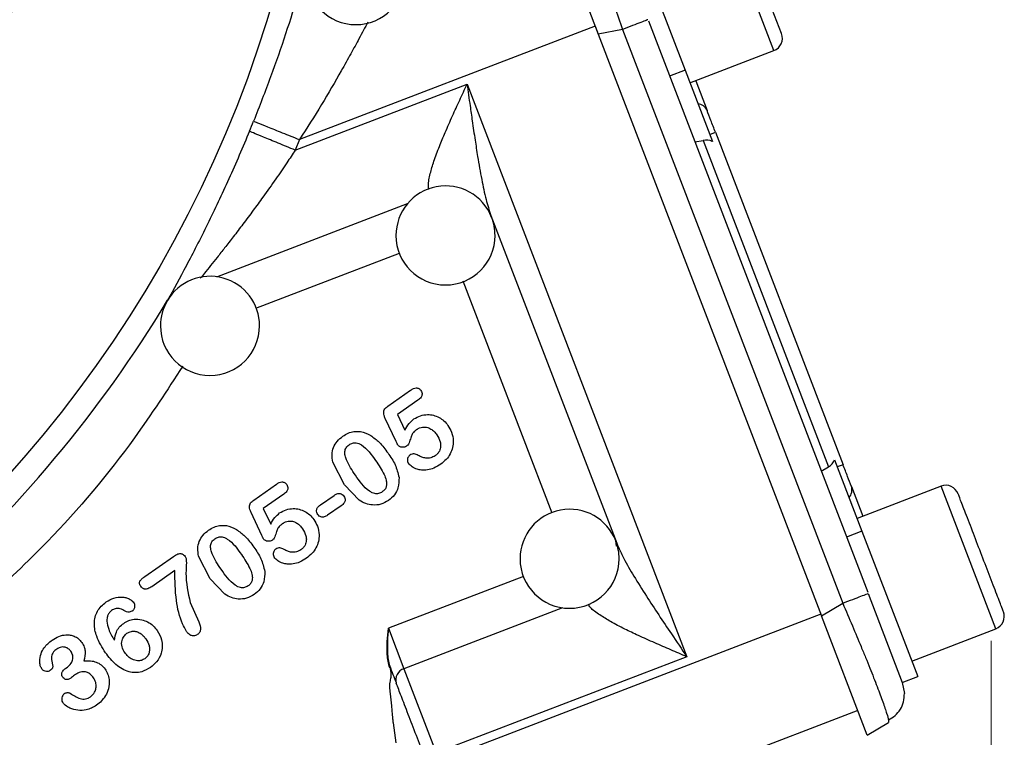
# Model space of a CAD drawing. Header units: inches. Extents: x 0.6 to 16.3, y 0.2 to 11.5.
# Tile 8 of 20: x 5.6 to 7.2, y 4.6 to 5.8. Entities that reach past the tile are written whole.
import ezdxf

# ---------------------------------------------------------------- set-up
doc = ezdxf.new("R2010")
doc.units = ezdxf.units.IN
doc.header["$MEASUREMENT"] = 0
doc.styles.add('SLDTEXTSTYLE0', font='TXT', dxfattribs={"width": 0.75})
doc.dimstyles.new('SLDDIMSTYLE0', dxfattribs={"dimtxt": 0.137795, "dimasz": 0.14, "dimexe": 0, "dimexo": 0.0625, "dimgap": 0.034449, "dimtad": 0, "dimdec": 1, "dimlfac": 1.5, "dimrnd": 1e-09, "dimzin": 12, "dimdsep": 46, "dimtxsty": 'SLDTEXTSTYLE0', "dimblk1": 'CLOSED', "dimblk2": 'CLOSED', "dimsah": 1, "dimcen": 0.09, "dimadec": 0, "dimazin": 3, "dimtfac": 1, "dimtdec": 1, "dimtofl": 0, "dimtmove": 0, "dimatfit": 3, "dimldrblk": 'CLOSED', "dimfxl": 0, "dimfrac": 2, "dimtolj": 1, "dimtzin": 12, "dimarcsym": 0})

# ---------------------------------------------------------------- blocks, each defined once
blk = doc.blocks.new('_Closed')
at = {"color": 0, "linetype": 'ByBlock', "lineweight": -2}
for p, q in [((-1, 0.166667), (0, 0)), ((-1, 0.166667), (-1, -0.166667)), ((0, 0), (-1, -0.166667)), ((0, 0), (-1, 0))]:
    blk.add_line(p, q, dxfattribs=at)
blk = doc.blocks.new('_D_11')
at = {"color": 7, "linetype": 'Continuous', "lineweight": 0}
for p, q in [((7.2097, 4.7879), (7.2097, 2.1766)), ((4.9908, 3.7986), (4.9908, 2.1766)), ((5.9776, 2.4145), (5.9356, 2.4145)), ((5.9356, 2.4145), (5.9356, 2.1957)), ((6.1812, 2.4145), (6.2232, 2.4145)), ((6.2232, 2.4145), (6.2232, 2.1957)), ((4.9908, 2.216), (5.8148, 2.216)), ((7.2097, 2.216), (6.344, 2.216)), ((5.9356, 2.1957), (5.9776, 2.1957)), ((6.2232, 2.1957), (6.1812, 2.1957))]:
    blk.add_line(p, q, dxfattribs=at)
at = {"color": 7, "linetype": 'Continuous', "lineweight": 18, "xscale": 0.14, "yscale": 0.14, "rotation": 180.0000000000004}
blk.add_blockref('_Closed', (4.9908, 2.216, 0.0387), dxfattribs=at)
at = {"color": 7, "linetype": 'Continuous', "lineweight": 18, "xscale": 0.14, "yscale": 0.14}
blk.add_blockref('_Closed', (7.2097, 2.216, 0.0387), dxfattribs=at)
at = {"color": 7, "linetype": 'Continuous', "lineweight": 18, "char_height": 0.1378, "attachment_point": 1, "style": 'SLDTEXTSTYLE0'}
for s, insert in [('85', (5.9776, 2.3733)), ('3.3', (5.9521, 2.1672))]:
    blk.add_mtext(s, dxfattribs=dict(at, insert=insert))

msp = doc.modelspace()

# ---------------------------------------------------------------- linework, layer by layer
at = {"color": 8, "linetype": 'Continuous', "lineweight": 25}
for p, q in [((6.859, 5.741), (6.7706, 5.9713)), ((5.9597, 5.3758), (6.2673, 5.4939)), ((6.0226, 5.3251), (6.2545, 5.4141)), ((6.5008, 4.9943), (6.3571, 5.3687)), ((7.2174, 4.8074), (7.129, 5.0377)), ((6.4549, 4.892), (6.2366, 4.8082)), ((6.5179, 4.8413), (6.2617, 4.7429))]:
    msp.add_line(p, q, dxfattribs=at)
at = {"color": 7, "linetype": 'Continuous', "lineweight": 25}
for p, q in [((6.5014, 5.96), (6.5753, 5.7676)), ((6.8713, 5.7685), (6.7982, 5.959)), ((6.6254, 5.9441), (6.7155, 5.7094)), ((6.6564, 5.7889), (7.0105, 4.8665)), ((6.5703, 5.7805), (6.093, 5.5973)), ((6.5703, 5.7805), (6.574, 5.771)), ((6.6144, 5.7752), (6.5753, 5.7676)), ((6.6144, 5.7752), (6.9701, 4.8486)), ((6.5753, 5.7676), (6.9359, 4.8281)), ((6.7233, 5.6889), (6.859, 5.741)), ((6.7155, 5.7094), (6.6906, 5.6999)), ((6.7155, 5.7094), (6.7596, 5.5945)), ((6.7327, 5.6925), (6.7511, 5.6444)), ((6.0861, 5.5803), (6.3635, 5.6868)), ((6.3635, 5.6868), (6.7184, 4.7623)), ((6.093, 5.5973), (6.0861, 5.5803)), ((6.7553, 5.6056), (6.7646, 5.6092)), ((6.7646, 5.6092), (6.9707, 5.0724)), ((6.7313, 5.5936), (6.7449, 5.5961)), ((6.7449, 5.5961), (6.9472, 5.069)), ((6.402, 5.4748), (6.6052, 4.9456)), ((6.2357, 5.167), (6.2724, 5.1927)), ((6.2843, 5.1766), (6.2513, 5.1535)), ((6.2513, 5.1535), (6.2632, 5.1282)), ((6.249, 5.1096), (6.2315, 5.147)), ((6.1656, 5.0399), (6.1467, 5.0765)), ((6.9571, 5.08), (7.0012, 4.9651)), ((6.9707, 5.0724), (6.9613, 5.0689)), ((6.9355, 5.0617), (6.9472, 5.069)), ((6.019, 5.0152), (6.0557, 5.0409)), ((6.0675, 5.0249), (6.0345, 5.0017)), ((6.1893, 5.0149), (6.1656, 5.0399)), ((6.9842, 5.0372), (7.0026, 4.9892)), ((7.129, 5.0377), (6.9933, 4.9856)), ((6.1267, 5.0075), (6.1487, 5.0229)), ((6.0322, 4.9578), (6.0147, 4.9952)), ((6.0345, 5.0017), (6.0464, 4.9764)), ((6.1604, 5.0062), (6.1384, 4.9908)), ((7.0012, 4.9651), (6.9763, 4.9555)), ((7.0012, 4.9651), (7.0913, 4.7304)), ((6.6051, 4.9406), (6.6038, 4.9492)), ((5.843, 4.8918), (5.8894, 4.9243)), ((5.9488, 4.8881), (5.93, 4.9247)), ((5.8917, 4.9015), (5.8545, 4.8754)), ((5.9725, 4.8631), (5.9488, 4.8881)), ((5.9166, 4.8496), (5.9304, 4.8185)), ((7.0113, 4.8644), (7.0664, 4.7209)), ((6.9359, 4.8281), (6.9701, 4.8486)), ((6.9348, 4.831), (6.3186, 4.5945)), ((7.0098, 4.6356), (6.9359, 4.8281)), ((6.2356, 4.7978), (6.2366, 4.8082)), ((6.2366, 4.8082), (6.2357, 4.7977)), ((6.2366, 4.8082), (6.2617, 4.7429)), ((7.0817, 4.7553), (7.2174, 4.8074)), ((6.2344, 4.7814), (6.2347, 4.7868)), ((6.2347, 4.7868), (6.2351, 4.7923)), ((6.235, 4.7868), (6.2348, 4.7814)), ((6.2353, 4.7923), (6.235, 4.7868)), ((6.2351, 4.7923), (6.2356, 4.7978)), ((6.2357, 4.7977), (6.2353, 4.7923)), ((6.2343, 4.7762), (6.2344, 4.7814)), ((6.2343, 4.776), (6.2343, 4.7762)), ((6.2343, 4.7711), (6.2343, 4.7735)), ((6.2345, 4.7684), (6.2343, 4.7711)), ((6.2348, 4.7814), (6.2348, 4.7762)), ((6.2348, 4.7762), (6.2348, 4.776)), ((6.2348, 4.7735), (6.2349, 4.7711)), ((6.2349, 4.7711), (6.235, 4.7685)), ((6.2346, 4.7658), (6.2345, 4.7684)), ((6.2349, 4.7631), (6.2346, 4.7658)), ((6.2352, 4.7604), (6.2349, 4.7631)), ((6.235, 4.7685), (6.2352, 4.7658)), ((6.2352, 4.7658), (6.2354, 4.7631)), ((6.2356, 4.7577), (6.2352, 4.7604)), ((6.2354, 4.7631), (6.2358, 4.7605)), ((6.236, 4.755), (6.2356, 4.7577)), ((6.2358, 4.7605), (6.2362, 4.7578)), ((6.2366, 4.7523), (6.236, 4.755)), ((6.2362, 4.7578), (6.2367, 4.7551)), ((6.2367, 4.7551), (6.2372, 4.7525)), ((6.7184, 4.7623), (6.3139, 4.607)), ((5.7154, 4.7436), (5.7182, 4.7456)), ((6.2373, 4.7497), (6.2366, 4.7523)), ((6.2372, 4.7525), (6.2379, 4.7499)), ((6.238, 4.7471), (6.2373, 4.7497)), ((6.2379, 4.7499), (6.2387, 4.7473)), ((6.2391, 4.7441), (6.238, 4.7471)), ((6.2387, 4.7473), (6.2397, 4.7443)), ((6.2395, 4.7429), (6.2407, 4.7361)), ((6.2617, 4.7429), (6.3139, 4.607)), ((7.0664, 4.7209), (7.0913, 4.7304)), ((7.0663, 4.7209), (7.0698, 4.7031)), ((6.2394, 4.7025), (6.2414, 4.6831)), ((6.9945, 4.6757), (6.714, 4.568)), ((7.044, 4.6603), (7.044, 4.6561)), ((6.244, 4.6553), (6.2484, 4.6232)), ((7.0098, 4.6356), (7.044, 4.6561))]:
    msp.add_line(p, q, dxfattribs=at)
at = {"color": 7, "linetype": 'Continuous', "lineweight": 25, "flags": 128}
msp.add_lwpolyline([(6.2414, 4.6831), (6.2421, 4.6754), (6.2426, 4.6692)], dxfattribs=at)
at = {"color": 7, "linetype": 'Continuous', "lineweight": 25}
msp.add_circle((4.1575, 6.3737), 1.9709, dxfattribs=at)
for centre, radius, start, end in [((6.184, 5.863), 0.08, 180, 0), ((6.8514, 5.7609), 0.0213, 291, 21), ((6.7345, 5.6368), 0.0183, 24.5917, 84.2084), ((4.1575, 6.3737), 2.0055, 337.6391, 338.1425), ((6.3287, 5.4426), 0.08, 21.3073, 180), ((6.3287, 5.4426), 0.08, 0, 21.3073), ((6.3287, 5.4426), 0.08, 180, 0), ((5.9484, 5.2966), 0.08, 0, 149.1606), ((4.1575, 6.3737), 2.0099, 311.0101, 328.9768), ((5.9484, 5.2966), 0.08, 149.1606, 180), ((5.9484, 5.2966), 0.08, 180, 0), ((6.9668, 5.0317), 0.0183, 317.7916, 17.4083), ((7.1366, 5.0178), 0.0213, 21, 111), ((6.5291, 4.9205), 0.08, 21.0177, 180), ((6.5291, 4.9205), 0.08, 0, 21.0177), ((6.5291, 4.9205), 0.08, 180, 0), ((7.2097, 4.8273), 0.0213, 291, 21), ((6.2673, 4.7249), 0.0189, 107.4037, 196.8829)]:
    msp.add_arc(centre, radius, start, end, dxfattribs=at)
for centre, start_param, end_param in [((6.7511, 5.5662), 5.584963, 6.108652), ((6.9319, 5.0954), 3.316126, 3.839815)]:
    msp.add_ellipse(centre, major_axis=(-0.011, 0.0285), ratio=0.916331, start_param=start_param, end_param=end_param, dxfattribs=at)
for points, knots in [([(2.5774, 6.3737), (2.5784, 6.414), (2.5803, 6.4937), (2.5959, 6.6162), (2.6207, 6.7375), (2.656, 6.8584), (2.6974, 6.9685), (2.7437, 7.0697), (2.7926, 7.1606), (2.8447, 7.2447), (2.9016, 7.3256), (2.966, 7.4064), (3.0321, 7.479), (3.0962, 7.5414), (3.1545, 7.5929), (3.215, 7.6412), (3.2747, 7.684), (3.3315, 7.7209), (3.3843, 7.752), (3.4369, 7.7803), (3.4921, 7.8071), (3.5604, 7.8368), (3.6455, 7.8685), (3.7444, 7.898), (3.849, 7.9217), (3.9527, 7.9379), (4.0555, 7.9473), (4.1559, 7.9503), (4.2564, 7.9472), (4.3592, 7.9376), (4.4606, 7.9216), (4.5623, 7.8989), (4.6615, 7.87), (4.7639, 7.8326), (4.8621, 7.7888), (4.9533, 7.7398), (5.0185, 7.6992), (5.0638, 7.6681), (5.0944, 7.6459), (5.1261, 7.6218), (5.1555, 7.598), (5.1835, 7.5743), (5.2108, 7.5501), (5.2408, 7.5221), (5.2766, 7.4868), (5.3126, 7.4486), (5.3444, 7.4125), (5.3682, 7.3841), (5.3909, 7.3558), (5.4152, 7.324), (5.4404, 7.2891), (5.4644, 7.2541), (5.4896, 7.2151), (5.5162, 7.1713), (5.543, 7.1234), (5.568, 7.0751), (5.5913, 7.0263), (5.6156, 6.971), (5.6413, 6.9055), (5.6682, 6.8261), (5.6943, 6.732), (5.7118, 6.6487), (5.7218, 6.5849), (5.726, 6.5527), (5.7295, 6.5216), (5.7327, 6.4879), (5.7354, 6.448), (5.7369, 6.4106), (5.7376, 6.3675), (5.7369, 6.3176), (5.7339, 6.2608), (5.7299, 6.2173), (5.7264, 6.187), (5.724, 6.1689), (5.7214, 6.15), (5.7183, 6.1304), (5.715, 6.1102), (5.7111, 6.0893), (5.7073, 6.0695), (5.7024, 6.0464), (5.6954, 6.0157), (5.6842, 5.9713), (5.6704, 5.9232), (5.6555, 5.8773), (5.642, 5.8392), (5.6288, 5.8047), (5.6051, 5.7462), (5.5677, 5.6652), (5.5128, 5.5657), (5.4668, 5.4942), (5.433, 5.4463), (5.4118, 5.4175), (5.3886, 5.3875), (5.3633, 5.3564), (5.3359, 5.3244), (5.3063, 5.2916), (5.2724, 5.2562), (5.2374, 5.2218), (5.2045, 5.1916), (5.1797, 5.1699), (5.1549, 5.149), (5.1279, 5.1271), (5.0959, 5.1027), (5.0656, 5.0807), (5.0348, 5.0594), (4.9997, 5.0365), (4.9561, 5.0099), (4.9019, 4.9795), (4.8365, 4.9465), (4.7562, 4.9109), (4.6681, 4.8779), (4.58, 4.8512), (4.5015, 4.8318), (4.4252, 4.8167), (4.3442, 4.8048), (4.2541, 4.7964), (4.1796, 4.7938), (4.1247, 4.7943), (4.0936, 4.7952), (4.0669, 4.7965), (4.0408, 4.7981), (4.021, 4.7997), (4.0077, 4.8009), (4.0042, 4.8012), (4.0032, 4.8013), (4.0028, 4.8014), (4.0027, 4.8014), (4.0027, 4.8014), (4.0027, 4.8014), (3.975, 4.8041), (3.9238, 4.8104), (3.8588, 4.8217), (3.8045, 4.8333), (3.7542, 4.8457), (3.7077, 4.8589), (3.6686, 4.8713), (3.6405, 4.8808), (3.6163, 4.8895), (3.5918, 4.8987), (3.5726, 4.9063), (3.5488, 4.916), (3.5189, 4.9288), (3.4766, 4.9481), (3.4307, 4.971), (3.3856, 4.9954), (3.3413, 5.021), (3.3029, 5.045), (3.2714, 5.0659), (3.2421, 5.0861), (3.2061, 5.1121), (3.1651, 5.144), (3.1256, 5.1769), (3.0927, 5.2061), (3.065, 5.232), (3.0302, 5.2661), (2.9806, 5.3181), (2.9213, 5.3882), (2.8679, 5.46), (2.8235, 5.5265), (2.7823, 5.5947), (2.7389, 5.676), (2.7016, 5.7579), (2.673, 5.8314), (2.6529, 5.8902), (2.6359, 5.9465), (2.6208, 6.0045), (2.6098, 6.0546), (2.602, 6.0963), (2.596, 6.1316), (2.5901, 6.1732), (2.5849, 6.2183), (2.5813, 6.2621), (2.5791, 6.2999), (2.5779, 6.3324), (2.5775, 6.3549), (2.5774, 6.3682), (2.5774, 6.3721), (2.5774, 6.3733), (2.5774, 6.3737)], [0, 0, 0, 0, 0.012193, 0.024121, 0.037284, 0.049615, 0.062185, 0.072849, 0.083252, 0.093395, 0.102764, 0.113172, 0.124624, 0.132428, 0.140235, 0.148144, 0.155854, 0.162457, 0.168604, 0.174392, 0.180532, 0.187162, 0.19692, 0.207981, 0.218382, 0.229318, 0.239723, 0.249597, 0.259694, 0.270101, 0.280819, 0.290725, 0.301626, 0.312031, 0.323702, 0.334131, 0.343313, 0.34693, 0.350745, 0.354759, 0.358971, 0.362191, 0.36587, 0.370009, 0.374606, 0.381063, 0.385902, 0.389124, 0.392288, 0.396884, 0.401227, 0.405315, 0.409705, 0.415281, 0.420814, 0.426305, 0.431753, 0.43716, 0.444584, 0.453033, 0.462509, 0.47411, 0.478764, 0.482041, 0.483941, 0.488216, 0.492279, 0.496055, 0.499542, 0.505307, 0.511136, 0.51675, 0.518523, 0.520369, 0.52229, 0.524285, 0.526353, 0.528496, 0.530713, 0.532456, 0.535637, 0.540255, 0.546308, 0.550757, 0.554843, 0.558565, 0.561924, 0.573933, 0.585545, 0.596249, 0.59965, 0.603262, 0.607086, 0.611122, 0.61537, 0.619831, 0.624503, 0.630184, 0.634687, 0.63801, 0.640155, 0.644488, 0.648543, 0.65232, 0.65582, 0.659858, 0.66501, 0.671277, 0.678658, 0.687153, 0.697835, 0.707113, 0.714989, 0.722282, 0.730627, 0.739747, 0.749643, 0.753184, 0.756354, 0.759048, 0.761266, 0.764275, 0.765066, 0.765283, 0.765347, 0.765381, 0.765383, 0.765384, 0.765385, 0.765385, 0.773799, 0.780973, 0.785369, 0.790585, 0.796629, 0.799994, 0.803, 0.805595, 0.807778, 0.810911, 0.81186, 0.815558, 0.820744, 0.82592, 0.831086, 0.836243, 0.841389, 0.844791, 0.847683, 0.852159, 0.85822, 0.863378, 0.86772, 0.871545, 0.874853, 0.882448, 0.893258, 0.902612, 0.909514, 0.917439, 0.92672, 0.937357, 0.944653, 0.950578, 0.956157, 0.96243, 0.968703, 0.971678, 0.975281, 0.979517, 0.984386, 0.989013, 0.992833, 0.995842, 0.998834, 0.999645, 0.99988, 1, 1, 1, 1]), ([(6.1065, 5.8826), (6.1016, 5.8666), (6.092, 5.8347), (6.0711, 5.7691), (6.0469, 5.699), (6.0282, 5.651), (6.0188, 5.627)], [0, 0, 0, 0, 0.2522856, 0.5023137, 0.7513284, 1, 1, 1, 1]), ([(6.3635, 5.6868), (6.3651, 5.6752), (6.3679, 5.6554), (6.3722, 5.6253), (6.3762, 5.598), (6.3811, 5.5663), (6.3868, 5.5341), (6.3933, 5.5017), (6.3993, 5.4833), (6.402, 5.4748)], [0, 0, 0, 0, 0.158501, 0.270352, 0.412994, 0.534884, 0.709814, 0.865945, 1, 1, 1, 1]), ([(6.0122, 5.6107), (6.0013, 5.5849), (5.9794, 5.5332), (5.95, 5.4717), (5.927, 5.4259), (5.9041, 5.3821), (5.8896, 5.3556), (5.8799, 5.3378)], [0, 0, 0, 0, 0.2483299, 0.4971773, 0.6247445, 0.7477642, 1, 1, 1, 1]), ([(6.2724, 5.1927), (6.274, 5.1937), (6.2766, 5.1954), (6.2805, 5.1965), (6.2835, 5.1963), (6.2856, 5.1954), (6.2876, 5.194), (6.2886, 5.1927), (6.2891, 5.192)], [0, 0, 0, 0, 0.282934, 0.50493, 0.623902, 0.74031, 0.863108, 1, 1, 1, 1]), ([(6.2891, 5.192), (6.2897, 5.1911), (6.2908, 5.1892), (6.291, 5.1862), (6.2904, 5.1835), (6.2886, 5.18), (6.2861, 5.1781), (6.2843, 5.1766)], [0, 0, 0, 0, 0.183279, 0.351291, 0.487715, 0.626452, 1, 1, 1, 1]), ([(6.2315, 5.147), (6.2308, 5.1486), (6.2295, 5.1516), (6.2287, 5.1559), (6.2291, 5.1596), (6.2313, 5.1635), (6.2339, 5.1656), (6.2357, 5.167)], [0, 0, 0, 0, 0.234503, 0.424999, 0.564143, 0.705534, 1, 1, 1, 1]), ([(6.2776, 5.1462), (6.2811, 5.1482), (6.2879, 5.1522), (6.2991, 5.1537), (6.3094, 5.1526), (6.3185, 5.149), (6.3266, 5.1434), (6.3307, 5.1383), (6.3327, 5.1357)], [0, 0, 0, 0, 0.189633, 0.377225, 0.531677, 0.686431, 0.841432, 1, 1, 1, 1]), ([(6.2632, 5.1282), (6.2652, 5.1319), (6.2689, 5.1387), (6.2749, 5.1438), (6.2776, 5.1462)], [0, 0, 0, 0, 0.5365978, 1, 1, 1, 1]), ([(6.3327, 5.1357), (6.3349, 5.1321), (6.3395, 5.1245), (6.3419, 5.1121), (6.3407, 5.1001), (6.3367, 5.0897), (6.3301, 5.0804), (6.3241, 5.0757), (6.321, 5.0733)], [0, 0, 0, 0, 0.175084, 0.372936, 0.522991, 0.680744, 0.834974, 1, 1, 1, 1]), ([(6.163, 5.1184), (6.1658, 5.1202), (6.1713, 5.1236), (6.1812, 5.1263), (6.194, 5.1264), (6.2026, 5.1222), (6.2079, 5.1197)], [0, 0, 0, 0, 0.210064, 0.40673, 0.636388, 1, 1, 1, 1]), ([(6.2079, 5.1197), (6.2127, 5.1162), (6.2236, 5.1082), (6.2315, 5.0972), (6.2359, 5.091)], [0, 0, 0, 0, 0.435517, 1, 1, 1, 1]), ([(6.2826, 5.1293), (6.2811, 5.1282), (6.2786, 5.1263), (6.275, 5.1224), (6.2738, 5.1188), (6.2725, 5.115), (6.2709, 5.1105), (6.2693, 5.1054), (6.2665, 5.1029), (6.2659, 5.1023)], [0, 0, 0, 0, 0.171852, 0.295519, 0.479505, 0.522121, 0.660092, 0.924058, 1, 1, 1, 1]), ([(6.2826, 5.1293), (6.2841, 5.1302), (6.2868, 5.1319), (6.2922, 5.1334), (6.2986, 5.1332), (6.3051, 5.1305), (6.3106, 5.1262), (6.3133, 5.1226), (6.3148, 5.1207)], [0, 0, 0, 0, 0.133197, 0.26089, 0.437889, 0.641563, 0.810594, 1, 1, 1, 1]), ([(6.3148, 5.1207), (6.3169, 5.117), (6.3203, 5.1112), (6.3212, 5.1018), (6.3195, 5.0952), (6.3161, 5.09), (6.3134, 5.0879), (6.312, 5.0868)], [0, 0, 0, 0, 0.333094, 0.522804, 0.73003, 0.861694, 1, 1, 1, 1]), ([(6.1467, 5.0765), (6.1461, 5.0806), (6.1448, 5.0886), (6.1474, 5.1003), (6.1534, 5.1108), (6.1597, 5.1158), (6.163, 5.1184)], [0, 0, 0, 0, 0.259674, 0.499599, 0.740044, 1, 1, 1, 1]), ([(6.1832, 5.0553), (6.1778, 5.0633), (6.1711, 5.0733), (6.1664, 5.0868), (6.1658, 5.0926), (6.1668, 5.0968), (6.1687, 5.1009), (6.1713, 5.103), (6.1731, 5.1045)], [0, 0, 0, 0, 0.517491, 0.644361, 0.763599, 0.821417, 0.878289, 1, 1, 1, 1]), ([(6.1731, 5.1045), (6.1749, 5.1056), (6.1776, 5.1073), (6.1817, 5.1079), (6.1851, 5.1078), (6.189, 5.1066), (6.2017, 5.0995), (6.2093, 5.0886), (6.2159, 5.079)], [0, 0, 0, 0, 0.115601, 0.168528, 0.220888, 0.298191, 0.38732, 1, 1, 1, 1]), ([(6.2516, 5.1043), (6.2515, 5.1044), (6.2514, 5.1045), (6.2512, 5.1051), (6.2503, 5.1067), (6.2496, 5.1083), (6.249, 5.1096)], [0, 0, 0, 0, 0.036937, 0.098988, 0.298586, 1, 1, 1, 1]), ([(6.2659, 5.1023), (6.2648, 5.1017), (6.2626, 5.1005), (6.2585, 5.1003), (6.2552, 5.1012), (6.2528, 5.1028), (6.252, 5.1038), (6.2516, 5.1043)], [0, 0, 0, 0, 0.236677, 0.475461, 0.748137, 0.873577, 1, 1, 1, 1]), ([(6.2359, 5.091), (6.2401, 5.085), (6.2485, 5.073), (6.2519, 5.0588), (6.2537, 5.0518)], [0, 0, 0, 0, 0.503045, 1, 1, 1, 1]), ([(6.2713, 5.0879), (6.2707, 5.0874), (6.2694, 5.0864), (6.2678, 5.0839), (6.2671, 5.0808), (6.2672, 5.0774), (6.2682, 5.0756), (6.2687, 5.0747)], [0, 0, 0, 0, 0.169265, 0.329746, 0.584665, 0.799584, 1, 1, 1, 1]), ([(6.2847, 5.0872), (6.2836, 5.0879), (6.2815, 5.0891), (6.278, 5.09), (6.2745, 5.0897), (6.2724, 5.0885), (6.2713, 5.0879)], [0, 0, 0, 0, 0.269873, 0.503674, 0.74621, 1, 1, 1, 1]), ([(6.2159, 5.079), (6.2209, 5.0717), (6.2277, 5.0618), (6.2328, 5.0489), (6.2338, 5.0423), (6.2334, 5.0371), (6.2311, 5.0321), (6.2281, 5.0297), (6.2266, 5.0284)], [0, 0, 0, 0, 0.459258, 0.625449, 0.721822, 0.804294, 0.897797, 1, 1, 1, 1]), ([(6.321, 5.0733), (6.3174, 5.071), (6.3108, 5.0667), (6.2999, 5.0635), (6.2906, 5.0634), (6.2821, 5.065), (6.2746, 5.0686), (6.2706, 5.0727), (6.2687, 5.0747)], [0, 0, 0, 0, 0.220766, 0.410738, 0.579411, 0.700331, 0.85842, 1, 1, 1, 1]), ([(6.312, 5.0868), (6.3097, 5.0855), (6.305, 5.0828), (6.2973, 5.0826), (6.2905, 5.0842), (6.2867, 5.0862), (6.2847, 5.0872)], [0, 0, 0, 0, 0.275975, 0.555787, 0.769362, 1, 1, 1, 1]), ([(6.0557, 5.0409), (6.0572, 5.0419), (6.0599, 5.0436), (6.0638, 5.0447), (6.0667, 5.0445), (6.0688, 5.0436), (6.0708, 5.0422), (6.0718, 5.0409), (6.0723, 5.0402)], [0, 0, 0, 0, 0.2829337, 0.5049296, 0.623902, 0.7403105, 0.8631081, 1, 1, 1, 1]), ([(6.0723, 5.0402), (6.0729, 5.0393), (6.074, 5.0374), (6.0742, 5.0344), (6.0736, 5.0318), (6.0718, 5.0282), (6.0693, 5.0263), (6.0675, 5.0249)], [0, 0, 0, 0, 0.183279, 0.351291, 0.487715, 0.626452, 1, 1, 1, 1]), ([(6.2266, 5.0284), (6.2247, 5.0273), (6.2219, 5.0257), (6.2176, 5.0252), (6.2141, 5.0256), (6.21, 5.027), (6.1975, 5.0348), (6.1898, 5.0458), (6.1832, 5.0553)], [0, 0, 0, 0, 0.115506, 0.169493, 0.224144, 0.3052, 0.39852, 1, 1, 1, 1]), ([(6.2537, 5.0518), (6.2536, 5.0462), (6.2534, 5.0362), (6.2468, 5.0229), (6.24, 5.0173), (6.2366, 5.0144)], [0, 0, 0, 0, 0.3898397, 0.6917125, 1, 1, 1, 1]), ([(6.1487, 5.0229), (6.1497, 5.0236), (6.1517, 5.0249), (6.1552, 5.0261), (6.1587, 5.0261), (6.1623, 5.0246), (6.1639, 5.0227), (6.1647, 5.0217)], [0, 0, 0, 0, 0.211914, 0.390583, 0.590124, 0.789394, 1, 1, 1, 1]), ([(7.2297, 4.835), (7.2292, 4.8362), (7.2284, 4.8382), (7.2239, 4.8501), (7.2191, 4.8623), (7.2133, 4.8776), (7.2048, 4.8998), (7.1931, 4.9302), (7.1814, 4.9606), (7.1729, 4.9828), (7.1671, 4.998), (7.1623, 5.0103), (7.1578, 5.0222), (7.157, 5.0241), (7.1565, 5.0254)], [0, 0, 0, 0, 0.119728, 0.18418, 0.25, 0.31582, 0.380272, 0.5, 0.619728, 0.68418, 0.75, 0.81582, 0.880272, 1, 1, 1, 1]), ([(6.0147, 4.9952), (6.014, 4.9969), (6.0127, 4.9998), (6.0119, 5.0041), (6.0124, 5.0078), (6.0145, 5.0117), (6.0172, 5.0138), (6.019, 5.0152)], [0, 0, 0, 0, 0.234503, 0.424999, 0.564143, 0.705534, 1, 1, 1, 1]), ([(6.1647, 5.0217), (6.1654, 5.0206), (6.1665, 5.0186), (6.1668, 5.0155), (6.1663, 5.0129), (6.1646, 5.0095), (6.1622, 5.0076), (6.1604, 5.0062)], [0, 0, 0, 0, 0.196222, 0.379697, 0.503554, 0.628288, 1, 1, 1, 1]), ([(6.2366, 5.0144), (6.2326, 5.0121), (6.2247, 5.0076), (6.2116, 5.0067), (6.1994, 5.0091), (6.1927, 5.0129), (6.1893, 5.0149)], [0, 0, 0, 0, 0.271533, 0.5410541, 0.7646123, 1, 1, 1, 1]), ([(6.0464, 4.9764), (6.0484, 4.9801), (6.0522, 4.987), (6.0581, 4.9921), (6.0609, 4.9944)], [0, 0, 0, 0, 0.536598, 1, 1, 1, 1]), ([(6.0609, 4.9944), (6.0643, 4.9964), (6.0711, 5.0004), (6.0823, 5.0019), (6.0926, 5.0008), (6.1017, 4.9972), (6.1098, 4.9916), (6.1139, 4.9865), (6.116, 4.9839)], [0, 0, 0, 0, 0.189633, 0.377225, 0.531677, 0.686431, 0.841432, 1, 1, 1, 1]), ([(6.1223, 4.992), (6.1217, 4.9931), (6.1204, 4.9952), (6.1203, 4.9985), (6.121, 5.0012), (6.1227, 5.0044), (6.125, 5.0062), (6.1267, 5.0075)], [0, 0, 0, 0, 0.207215, 0.40045, 0.528208, 0.657368, 1, 1, 1, 1]), ([(6.0659, 4.9775), (6.0644, 4.9764), (6.0618, 4.9745), (6.0582, 4.9706), (6.057, 4.967), (6.0557, 4.9633), (6.0542, 4.9587), (6.0525, 4.9536), (6.0497, 4.9511), (6.0491, 4.9506)], [0, 0, 0, 0, 0.171852, 0.295519, 0.479505, 0.522121, 0.660092, 0.924058, 1, 1, 1, 1]), ([(6.0659, 4.9775), (6.0673, 4.9784), (6.0701, 4.9801), (6.0754, 4.9816), (6.0818, 4.9814), (6.0883, 4.9787), (6.0938, 4.9744), (6.0966, 4.9708), (6.098, 4.969)], [0, 0, 0, 0, 0.1331975, 0.2608898, 0.4378893, 0.6415628, 0.8105941, 1, 1, 1, 1]), ([(6.116, 4.9839), (6.1181, 4.9804), (6.1227, 4.9728), (6.1251, 4.9603), (6.1239, 4.9483), (6.1199, 4.938), (6.1133, 4.9286), (6.1073, 4.9239), (6.1042, 4.9215)], [0, 0, 0, 0, 0.175084, 0.372936, 0.522991, 0.680744, 0.834974, 1, 1, 1, 1]), ([(6.1384, 4.9908), (6.1366, 4.9897), (6.134, 4.9881), (6.1302, 4.9876), (6.1274, 4.988), (6.1245, 4.9893), (6.1231, 4.9911), (6.1223, 4.992)], [0, 0, 0, 0, 0.3424988, 0.4885002, 0.6283714, 0.8091367, 1, 1, 1, 1]), ([(5.93, 4.9247), (5.9293, 4.9288), (5.928, 4.9368), (5.9306, 4.9486), (5.9366, 4.959), (5.9429, 4.964), (5.9462, 4.9667)], [0, 0, 0, 0, 0.259674, 0.4995987, 0.7400437, 1, 1, 1, 1]), ([(5.9462, 4.9667), (5.949, 4.9684), (5.9545, 4.9719), (5.9644, 4.9745), (5.9772, 4.9746), (5.9859, 4.9705), (5.9911, 4.9679)], [0, 0, 0, 0, 0.2100636, 0.40673, 0.6363884, 1, 1, 1, 1]), ([(5.9911, 4.9679), (5.9959, 4.9644), (6.0068, 4.9564), (6.0147, 4.9454), (6.0192, 4.9392)], [0, 0, 0, 0, 0.4355171, 1, 1, 1, 1]), ([(6.098, 4.969), (6.1002, 4.9653), (6.1035, 4.9594), (6.1044, 4.95), (6.1027, 4.9434), (6.0993, 4.9383), (6.0966, 4.9361), (6.0953, 4.935)], [0, 0, 0, 0, 0.333094, 0.522804, 0.73003, 0.861694, 1, 1, 1, 1]), ([(5.9664, 4.9035), (5.961, 4.9115), (5.9543, 4.9215), (5.9496, 4.935), (5.9491, 4.9408), (5.95, 4.945), (5.9519, 4.9491), (5.9545, 4.9513), (5.9563, 4.9527)], [0, 0, 0, 0, 0.517491, 0.644361, 0.763599, 0.821417, 0.878289, 1, 1, 1, 1]), ([(5.9563, 4.9527), (5.9582, 4.9538), (5.9609, 4.9555), (5.9649, 4.9561), (5.9683, 4.956), (5.9723, 4.9548), (5.9849, 4.9477), (5.9925, 4.9368), (5.9991, 4.9272)], [0, 0, 0, 0, 0.115601, 0.168528, 0.220888, 0.298191, 0.38732, 1, 1, 1, 1]), ([(6.0348, 4.9525), (6.0347, 4.9526), (6.0346, 4.9527), (6.0344, 4.9533), (6.0335, 4.9549), (6.0328, 4.9565), (6.0322, 4.9578)], [0, 0, 0, 0, 0.036937, 0.098988, 0.298586, 1, 1, 1, 1]), ([(6.0491, 4.9506), (6.048, 4.9499), (6.0458, 4.9487), (6.0417, 4.9485), (6.0384, 4.9494), (6.0361, 4.951), (6.0352, 4.952), (6.0348, 4.9525)], [0, 0, 0, 0, 0.236677, 0.475461, 0.748137, 0.873577, 1, 1, 1, 1]), ([(6.6052, 4.9456), (6.6088, 4.9374), (6.6167, 4.9198), (6.6335, 4.8913), (6.6526, 4.8608), (6.673, 4.8297), (6.6949, 4.797), (6.7101, 4.7746), (6.7184, 4.7623)], [0, 0, 0, 0, 0.134031, 0.290113, 0.465126, 0.632231, 0.799032, 1, 1, 1, 1]), ([(5.8894, 4.9243), (5.8917, 4.9258), (5.895, 4.9279), (5.8996, 4.929), (5.9022, 4.9289), (5.9041, 4.9281), (5.9063, 4.9267), (5.9075, 4.9252), (5.9083, 4.9241)], [0, 0, 0, 0, 0.383549, 0.527671, 0.650129, 0.728408, 0.810961, 1, 1, 1, 1]), ([(6.0192, 4.9392), (6.0234, 4.9332), (6.0317, 4.9212), (6.0352, 4.907), (6.0369, 4.9)], [0, 0, 0, 0, 0.503045, 1, 1, 1, 1]), ([(6.0545, 4.9361), (6.0539, 4.9356), (6.0526, 4.9346), (6.051, 4.9321), (6.0504, 4.929), (6.0505, 4.9256), (6.0515, 4.9238), (6.0519, 4.9229)], [0, 0, 0, 0, 0.169265, 0.329746, 0.584665, 0.799584, 1, 1, 1, 1]), ([(6.068, 4.9354), (6.0668, 4.9361), (6.0648, 4.9373), (6.0613, 4.9382), (6.0577, 4.9379), (6.0556, 4.9367), (6.0545, 4.9361)], [0, 0, 0, 0, 0.269873, 0.503674, 0.74621, 1, 1, 1, 1]), ([(6.0953, 4.935), (6.0929, 4.9337), (6.0882, 4.931), (6.0806, 4.9308), (6.0737, 4.9324), (6.0699, 4.9344), (6.068, 4.9354)], [0, 0, 0, 0, 0.275975, 0.555787, 0.769362, 1, 1, 1, 1]), ([(5.9083, 4.9241), (5.9087, 4.9235), (5.9095, 4.922), (5.9102, 4.9186), (5.9104, 4.9104), (5.9082, 4.8868), (5.913, 4.8655), (5.9166, 4.8496)], [0, 0, 0, 0, 0.028645, 0.063717, 0.137778, 0.35762, 1, 1, 1, 1]), ([(5.9991, 4.9272), (6.0041, 4.9199), (6.0109, 4.91), (6.016, 4.8971), (6.017, 4.8905), (6.0166, 4.8853), (6.0143, 4.8803), (6.0114, 4.8779), (6.0098, 4.8766)], [0, 0, 0, 0, 0.459258, 0.625449, 0.721822, 0.804294, 0.897797, 1, 1, 1, 1]), ([(6.1042, 4.9215), (6.1007, 4.9192), (6.094, 4.9149), (6.0831, 4.9117), (6.0738, 4.9116), (6.0653, 4.9132), (6.0579, 4.9168), (6.0538, 4.9209), (6.0519, 4.9229)], [0, 0, 0, 0, 0.220766, 0.410738, 0.579411, 0.700331, 0.85842, 1, 1, 1, 1]), ([(5.9104, 4.8031), (5.9082, 4.8072), (5.8999, 4.8227), (5.8923, 4.8562), (5.8919, 4.8854), (5.8917, 4.9015)], [0, 0, 0, 0, 0.135892, 0.520593, 1, 1, 1, 1]), ([(6.0098, 4.8766), (6.0079, 4.8755), (6.0051, 4.8739), (6.0009, 4.8734), (5.9973, 4.8738), (5.9932, 4.8753), (5.9807, 4.883), (5.9731, 4.894), (5.9664, 4.9035)], [0, 0, 0, 0, 0.115506, 0.169493, 0.224144, 0.3052, 0.39852, 1, 1, 1, 1]), ([(6.0369, 4.9), (6.0368, 4.8944), (6.0367, 4.8844), (6.03, 4.8711), (6.0233, 4.8655), (6.0199, 4.8627)], [0, 0, 0, 0, 0.3898397, 0.6917125, 1, 1, 1, 1]), ([(5.8367, 4.8761), (5.8362, 4.877), (5.8351, 4.8786), (5.8346, 4.881), (5.8348, 4.8829), (5.8357, 4.8852), (5.8385, 4.8884), (5.8414, 4.8905), (5.843, 4.8918)], [0, 0, 0, 0, 0.163107, 0.296567, 0.369686, 0.44252, 0.681926, 1, 1, 1, 1]), ([(5.8545, 4.8754), (5.8524, 4.8742), (5.8496, 4.8723), (5.8455, 4.8714), (5.8431, 4.8715), (5.8411, 4.8721), (5.8389, 4.8734), (5.8376, 4.875), (5.8367, 4.8761)], [0, 0, 0, 0, 0.352356, 0.492578, 0.617429, 0.705155, 0.795778, 1, 1, 1, 1]), ([(5.7798, 4.7687), (5.7744, 4.7772), (5.7653, 4.7917), (5.7609, 4.8124), (5.7626, 4.8263), (5.7664, 4.8358), (5.7726, 4.8442), (5.7781, 4.8485), (5.7809, 4.8507)], [0, 0, 0, 0, 0.326112, 0.552848, 0.666467, 0.776248, 0.883847, 1, 1, 1, 1]), ([(5.7809, 4.8507), (5.7848, 4.853), (5.793, 4.8579), (5.805, 4.8592), (5.8139, 4.8575), (5.819, 4.8552), (5.823, 4.8525), (5.8248, 4.8503), (5.8257, 4.8493)], [0, 0, 0, 0, 0.27897, 0.579065, 0.704759, 0.829704, 0.918115, 1, 1, 1, 1]), ([(6.0199, 4.8627), (6.0159, 4.8604), (6.0079, 4.8558), (5.9948, 4.8549), (5.9827, 4.8573), (5.976, 4.8611), (5.9725, 4.8631)], [0, 0, 0, 0, 0.271533, 0.5410541, 0.7646123, 1, 1, 1, 1]), ([(5.7896, 4.837), (5.7884, 4.836), (5.7859, 4.8338), (5.7835, 4.8294), (5.7819, 4.8247), (5.7818, 4.8214), (5.7817, 4.8197)], [0, 0, 0, 0, 0.242754, 0.49871, 0.745763, 1, 1, 1, 1]), ([(5.8093, 4.837), (5.8081, 4.8377), (5.8057, 4.8391), (5.8009, 4.8403), (5.7952, 4.8402), (5.7915, 4.8381), (5.7896, 4.837)], [0, 0, 0, 0, 0.201649, 0.397139, 0.696123, 1, 1, 1, 1]), ([(5.8232, 4.8364), (5.8224, 4.8359), (5.8207, 4.8349), (5.8174, 4.8343), (5.8133, 4.8346), (5.8106, 4.8362), (5.8093, 4.837)], [0, 0, 0, 0, 0.194846, 0.390507, 0.687745, 1, 1, 1, 1]), ([(5.8232, 4.8364), (5.8238, 4.8369), (5.825, 4.8378), (5.8263, 4.8397), (5.8271, 4.8418), (5.8273, 4.8442), (5.827, 4.8468), (5.8261, 4.8485), (5.8257, 4.8493)], [0, 0, 0, 0, 0.158927, 0.308763, 0.458555, 0.617357, 0.808469, 1, 1, 1, 1]), ([(5.7817, 4.8197), (5.7825, 4.8153), (5.7846, 4.8043), (5.7905, 4.7949), (5.794, 4.7892)], [0, 0, 0, 0, 0.405495, 1, 1, 1, 1]), ([(5.8091, 4.8162), (5.8117, 4.8178), (5.8169, 4.8209), (5.8269, 4.8234), (5.8376, 4.8228), (5.848, 4.8187), (5.8566, 4.8128), (5.861, 4.8073), (5.8632, 4.8045)], [0, 0, 0, 0, 0.148737, 0.292347, 0.495715, 0.660379, 0.828536, 1, 1, 1, 1]), ([(5.9304, 4.8185), (5.9312, 4.8164), (5.9326, 4.8128), (5.9334, 4.808), (5.9329, 4.8046), (5.9319, 4.8021), (5.9302, 4.7998), (5.9287, 4.7986), (5.9279, 4.798)], [0, 0, 0, 0, 0.293474, 0.5125859, 0.6310647, 0.7470372, 0.867838, 1, 1, 1, 1]), ([(5.794, 4.7892), (5.7948, 4.7936), (5.796, 4.8011), (5.8017, 4.8103), (5.8066, 4.8142), (5.8091, 4.8162)], [0, 0, 0, 0, 0.41651, 0.700386, 1, 1, 1, 1]), ([(5.8142, 4.8001), (5.8154, 4.8008), (5.8177, 4.8022), (5.822, 4.8035), (5.8271, 4.8037), (5.8332, 4.8019), (5.8396, 4.7979), (5.843, 4.7936), (5.8448, 4.7913)], [0, 0, 0, 0, 0.113763, 0.225391, 0.378926, 0.537674, 0.754711, 1, 1, 1, 1]), ([(5.8632, 4.8045), (5.866, 4.7996), (5.8706, 4.7915), (5.8719, 4.7784), (5.8698, 4.7662), (5.8634, 4.7541), (5.8559, 4.748), (5.8524, 4.7451)], [0, 0, 0, 0, 0.247997, 0.411942, 0.572253, 0.799425, 1, 1, 1, 1]), ([(5.9279, 4.798), (5.9269, 4.7974), (5.925, 4.7962), (5.9217, 4.7957), (5.9187, 4.7962), (5.9158, 4.7975), (5.9129, 4.7998), (5.9113, 4.802), (5.9104, 4.8031)], [0, 0, 0, 0, 0.169012, 0.324742, 0.464227, 0.607852, 0.788773, 1, 1, 1, 1]), ([(5.6768, 4.7429), (5.6759, 4.7445), (5.6739, 4.7482), (5.673, 4.7567), (5.6748, 4.7668), (5.6814, 4.7792), (5.6889, 4.7854), (5.6935, 4.7892)], [0, 0, 0, 0, 0.10142, 0.232787, 0.465497, 0.668795, 1, 1, 1, 1]), ([(5.6935, 4.7892), (5.6971, 4.7914), (5.7039, 4.7957), (5.7142, 4.7979), (5.7226, 4.7976), (5.7296, 4.7956), (5.7363, 4.7917), (5.7397, 4.7875), (5.7414, 4.7854)], [0, 0, 0, 0, 0.23292, 0.445073, 0.575609, 0.700529, 0.847836, 1, 1, 1, 1]), ([(5.8107, 4.7691), (5.8089, 4.7721), (5.8063, 4.7766), (5.8056, 4.7835), (5.8063, 4.7895), (5.809, 4.7956), (5.8126, 4.7987), (5.8142, 4.8001)], [0, 0, 0, 0, 0.295599, 0.445759, 0.593209, 0.815546, 1, 1, 1, 1]), ([(5.8448, 4.7913), (5.8469, 4.7878), (5.8499, 4.7828), (5.851, 4.7753), (5.8506, 4.7696), (5.8484, 4.7635), (5.8449, 4.7606), (5.8432, 4.7591)], [0, 0, 0, 0, 0.333781, 0.482228, 0.627204, 0.812705, 1, 1, 1, 1]), ([(5.7009, 4.7746), (5.699, 4.7732), (5.6961, 4.7709), (5.6934, 4.7666), (5.6919, 4.7606), (5.6932, 4.7542), (5.6941, 4.7493), (5.6945, 4.7476)], [0, 0, 0, 0, 0.231763, 0.367069, 0.496229, 0.827959, 1, 1, 1, 1]), ([(5.7237, 4.7711), (5.7227, 4.7724), (5.7207, 4.7748), (5.7167, 4.777), (5.7126, 4.7781), (5.7085, 4.778), (5.7045, 4.7769), (5.7021, 4.7754), (5.7009, 4.7746)], [0, 0, 0, 0, 0.184075, 0.362639, 0.520661, 0.672527, 0.829006, 1, 1, 1, 1]), ([(5.7182, 4.7456), (5.7204, 4.7475), (5.7236, 4.7502), (5.7261, 4.7551), (5.7271, 4.7586), (5.7273, 4.7619), (5.7266, 4.7663), (5.7249, 4.7692), (5.7237, 4.7711)], [0, 0, 0, 0, 0.290216, 0.425829, 0.554297, 0.659058, 0.765414, 1, 1, 1, 1]), ([(5.7414, 4.7854), (5.7429, 4.7829), (5.7455, 4.7788), (5.7476, 4.7684), (5.746, 4.761), (5.7448, 4.7556)], [0, 0, 0, 0, 0.273701, 0.471636, 1, 1, 1, 1]), ([(6.2343, 4.7735), (6.2343, 4.7743), (6.2343, 4.7751), (6.2343, 4.7759), (6.2343, 4.776)], [0, 0, 0, 0, 0.976669, 1, 1, 1, 1]), ([(6.2348, 4.776), (6.2348, 4.7759), (6.2348, 4.7751), (6.2348, 4.7743), (6.2348, 4.7735)], [0, 0, 0, 0, 0.023336, 1, 1, 1, 1]), ([(5.7448, 4.7556), (5.7484, 4.7558), (5.7552, 4.7562), (5.7648, 4.754), (5.773, 4.7495), (5.7769, 4.7448), (5.7789, 4.7424)], [0, 0, 0, 0, 0.279769, 0.527163, 0.760161, 1, 1, 1, 1]), ([(5.8524, 4.7451), (5.8478, 4.7424), (5.8402, 4.7379), (5.828, 4.7362), (5.817, 4.7376), (5.8063, 4.7422), (5.7926, 4.752), (5.7849, 4.762), (5.7798, 4.7687)], [0, 0, 0, 0, 0.184889, 0.303264, 0.421641, 0.563828, 0.707302, 1, 1, 1, 1]), ([(5.8432, 4.7591), (5.8414, 4.7581), (5.8378, 4.756), (5.8306, 4.7554), (5.8231, 4.7576), (5.8159, 4.7624), (5.8125, 4.7668), (5.8107, 4.7691)], [0, 0, 0, 0, 0.163515, 0.324095, 0.559498, 0.769825, 1, 1, 1, 1]), ([(5.6899, 4.7398), (5.6891, 4.7394), (5.6873, 4.7384), (5.684, 4.7383), (5.6809, 4.7391), (5.6784, 4.7408), (5.6773, 4.7422), (5.6768, 4.7429)], [0, 0, 0, 0, 0.194887, 0.399851, 0.654088, 0.819227, 1, 1, 1, 1]), ([(5.6945, 4.7476), (5.6945, 4.747), (5.6946, 4.7458), (5.6938, 4.7438), (5.6923, 4.7417), (5.6907, 4.7405), (5.6899, 4.7398)], [0, 0, 0, 0, 0.185525, 0.38665, 0.673943, 1, 1, 1, 1]), ([(5.7106, 4.7292), (5.71, 4.7301), (5.709, 4.7319), (5.7089, 4.7348), (5.7095, 4.7372), (5.7113, 4.7404), (5.7136, 4.7423), (5.7154, 4.7436)], [0, 0, 0, 0, 0.183693, 0.35443, 0.485889, 0.619687, 1, 1, 1, 1]), ([(5.7604, 4.7281), (5.7585, 4.7305), (5.7558, 4.7339), (5.7509, 4.7367), (5.7472, 4.7379), (5.7432, 4.7383), (5.7376, 4.7375), (5.7339, 4.7353), (5.7313, 4.7338)], [0, 0, 0, 0, 0.266547, 0.385146, 0.500089, 0.617652, 0.73657, 1, 1, 1, 1]), ([(5.7789, 4.7424), (5.7804, 4.7398), (5.7836, 4.7346), (5.7862, 4.7237), (5.7853, 4.7113), (5.7803, 4.6996), (5.7735, 4.6906), (5.7679, 4.6862), (5.765, 4.6839)], [0, 0, 0, 0, 0.135402, 0.27064, 0.499547, 0.677854, 0.834903, 1, 1, 1, 1]), ([(6.2398, 4.7442), (6.2398, 4.7442), (6.2397, 4.7442), (6.2397, 4.7441), (6.2396, 4.7441), (6.2395, 4.7441), (6.2393, 4.744), (6.2392, 4.744), (6.2391, 4.7439)], [0, 0, 0, 0, 0.241257, 0.371634, 0.504461, 0.636491, 0.764592, 1, 1, 1, 1]), ([(5.7237, 4.7276), (5.7223, 4.7268), (5.7202, 4.7255), (5.7172, 4.7252), (5.7149, 4.7256), (5.7125, 4.7269), (5.7112, 4.7284), (5.7106, 4.7292)], [0, 0, 0, 0, 0.327446, 0.467464, 0.602518, 0.79058, 1, 1, 1, 1]), ([(5.7313, 4.7338), (5.7303, 4.733), (5.7288, 4.7318), (5.7271, 4.7304), (5.7256, 4.7291), (5.7245, 4.7283), (5.7237, 4.7276)], [0, 0, 0, 0, 0.40881, 0.585297, 0.675643, 1, 1, 1, 1]), ([(5.7555, 4.6977), (5.757, 4.699), (5.76, 4.7014), (5.7632, 4.7068), (5.7649, 4.7134), (5.7644, 4.7212), (5.7618, 4.7258), (5.7604, 4.7281)], [0, 0, 0, 0, 0.169352, 0.339697, 0.536422, 0.765119, 1, 1, 1, 1]), ([(6.2396, 4.7249), (6.2395, 4.7244), (6.2391, 4.7223), (6.2384, 4.7186), (6.2383, 4.7154), (6.2382, 4.7138)], [0, 0, 0, 0, 0.14419, 0.571614, 1, 1, 1, 1]), ([(6.2407, 4.7361), (6.2407, 4.7351), (6.2407, 4.7327), (6.2403, 4.729), (6.2398, 4.7262), (6.2396, 4.7249)], [0, 0, 0, 0, 0.2485263, 0.6426757, 1, 1, 1, 1]), ([(6.2382, 4.7138), (6.2386, 4.7102), (6.2389, 4.7064), (6.2394, 4.7027), (6.2394, 4.7025)], [0, 0, 0, 0, 0.9520973, 1, 1, 1, 1]), ([(6.2952, 4.5998), (6.2906, 4.6117), (6.2813, 4.636), (6.2683, 4.67), (6.2569, 4.6995), (6.2518, 4.7129), (6.2493, 4.7195)], [0, 0, 0, 0, 0.245536, 0.5, 0.754464, 1, 1, 1, 1]), ([(5.7139, 4.7029), (5.7131, 4.7022), (5.7114, 4.7009), (5.7095, 4.6979), (5.7087, 4.6944), (5.7092, 4.6906), (5.7104, 4.6886), (5.7111, 4.6876)], [0, 0, 0, 0, 0.186259, 0.360507, 0.600163, 0.790507, 1, 1, 1, 1]), ([(5.7139, 4.7029), (5.7145, 4.7032), (5.7157, 4.704), (5.718, 4.7044), (5.7201, 4.7044), (5.7218, 4.7039), (5.7224, 4.7034), (5.7228, 4.7032)], [0, 0, 0, 0, 0.223462, 0.452536, 0.740364, 0.87133, 1, 1, 1, 1]), ([(5.7228, 4.7032), (5.7279, 4.6999), (5.7342, 4.6958), (5.743, 4.6937), (5.7474, 4.6939), (5.7517, 4.6953), (5.7542, 4.6969), (5.7555, 4.6977)], [0, 0, 0, 0, 0.502533, 0.626827, 0.750153, 0.869077, 1, 1, 1, 1]), ([(7.044, 4.6602), (7.0478, 4.6624), (7.0554, 4.6667), (7.0636, 4.677), (7.0691, 4.6892), (7.0696, 4.6985), (7.0698, 4.7031)], [0, 0, 0, 0, 0.252652, 0.503903, 0.753133, 1, 1, 1, 1]), ([(5.765, 4.6839), (5.7623, 4.6823), (5.7572, 4.679), (5.7471, 4.6758), (5.7351, 4.6751), (5.7235, 4.6783), (5.7154, 4.6828), (5.7123, 4.6863), (5.7111, 4.6876)], [0, 0, 0, 0, 0.158238, 0.306819, 0.536006, 0.760736, 0.91063, 1, 1, 1, 1]), ([(6.2426, 4.6692), (6.2427, 4.6687), (6.2429, 4.6665), (6.2431, 4.664), (6.2434, 4.6609), (6.2437, 4.6585), (6.2439, 4.6564), (6.244, 4.6553)], [0, 0, 0, 0, 0.106694, 0.484809, 0.53197, 0.770241, 1, 1, 1, 1])]:
    msp.add_open_spline(points, degree=3, knots=knots, dxfattribs=at)
at = {"color": 8, "linetype": 'Continuous', "lineweight": 25}
for points, knots in [([(6.5438, 5.9636), (6.5452, 5.9611), (6.5474, 5.957), (6.5518, 5.9469), (6.5573, 5.9338), (6.5654, 5.9133), (6.5769, 5.8828), (6.5891, 5.8487), (6.6019, 5.8124), (6.6102, 5.7878), (6.6144, 5.7752)], [0, 0, 0, 0, 0.125024, 0.200601, 0.275598, 0.423758, 0.571923, 0.722297, 0.858111, 1, 1, 1, 1]), ([(6.2033, 5.787), (6.1988, 5.7785), (6.1906, 5.7631), (6.1756, 5.7355), (6.1559, 5.7002), (6.1286, 5.6533), (6.105, 5.6161), (6.093, 5.5973)], [0, 0, 0, 0, 0.168881, 0.30186, 0.445349, 0.719132, 1, 1, 1, 1]), ([(6.3019, 5.5168), (6.3015, 5.5189), (6.3007, 5.5234), (6.302, 5.5325), (6.3046, 5.5452), (6.3101, 5.5632), (6.3184, 5.5855), (6.3287, 5.6101), (6.3397, 5.6351), (6.3516, 5.6611), (6.3595, 5.6782), (6.3635, 5.6868)], [0, 0, 0, 0, 0.057344, 0.119849, 0.187265, 0.308086, 0.448096, 0.574134, 0.721283, 0.860322, 1, 1, 1, 1]), ([(6.0861, 5.5803), (6.0816, 5.5735), (6.0713, 5.5581), (6.0539, 5.5326), (6.0357, 5.507), (6.0179, 5.4826), (6.002, 5.4612), (5.9865, 5.441), (5.9726, 5.4231), (5.9569, 5.4033), (5.9435, 5.3865), (5.935, 5.3761), (5.9328, 5.3735)], [0, 0, 0, 0, 0.089511, 0.204904, 0.34067, 0.438763, 0.544605, 0.644423, 0.733799, 0.812778, 0.95162, 1, 1, 1, 1]), ([(5.9046, 5.2316), (5.8791, 5.1925), (5.8138, 5.0925), (5.7068, 4.9649), (5.6198, 4.8835), (5.586, 4.8519)], [0, 0, 0, 0, 0.281378, 0.720786, 1, 1, 1, 1]), ([(6.7184, 4.7623), (6.7097, 4.766), (6.6924, 4.7734), (6.6661, 4.7848), (6.6412, 4.7959), (6.6172, 4.8073), (6.5959, 4.8184), (6.5771, 4.8299), (6.564, 4.8393), (6.5603, 4.8453), (6.5592, 4.847)], [0, 0, 0, 0, 0.1402564, 0.2798916, 0.4275818, 0.5541949, 0.6947372, 0.8161279, 0.9463135, 1, 1, 1, 1]), ([(6.9701, 4.8486), (6.9754, 4.8364), (6.9856, 4.8126), (6.9979, 4.7832), (7.0072, 4.7607), (7.0162, 4.7384), (7.0261, 4.7132), (7.0354, 4.6881), (7.0412, 4.6709), (7.044, 4.6618), (7.044, 4.6604), (7.044, 4.6603)], [0, 0, 0, 0, 0.139643, 0.273304, 0.347684, 0.421493, 0.567307, 0.713124, 0.861116, 0.99478, 1, 1, 1, 1])]:
    msp.add_open_spline(points, degree=3, knots=knots, dxfattribs=at)
at = {"color": 7, "linetype": 'Continuous', "lineweight": 25}
for points in [[(6.6556, 5.791), (6.655, 5.7907), (6.6538, 5.7903), (6.6446, 5.7868), (6.6312, 5.7816), (6.62, 5.7773), (6.6144, 5.7752)], [(6.7646, 5.6092), (6.7621, 5.6158), (6.757, 5.629), (6.7531, 5.6393), (6.7511, 5.6444)], [(6.0188, 5.627), (6.0202, 5.6265), (6.023, 5.6254), (6.0403, 5.6184), (6.0645, 5.6087), (6.0835, 5.6011), (6.093, 5.5973)], [(6.0861, 5.5803), (6.0766, 5.5842), (6.0577, 5.592), (6.0336, 5.6019), (6.0164, 5.609), (6.0136, 5.6101), (6.0122, 5.6107)], [(6.9842, 5.0372), (6.9822, 5.0424), (6.9783, 5.0527), (6.9732, 5.0658), (6.9707, 5.0724)], [(6.9701, 4.8486), (6.9757, 4.8508), (6.9869, 4.8551), (7.0003, 4.8602), (7.0095, 4.8637), (7.0107, 4.8642), (7.0113, 4.8644)], [(6.2398, 4.7442), (6.2416, 4.7393), (6.2454, 4.7296), (6.248, 4.7228), (6.2493, 4.7195)]]:
    msp.add_open_spline(points, degree=3, dxfattribs=at)

# ---------------------------------------------------------------- dimensions: what is measured, and where the dimension line sits
at = {"color": 7, "linetype": 'Continuous', "lineweight": 18}
dim = msp.add_linear_dim(base=(4.9908, 2.216), p1=(7.2097, 4.8273), p2=(4.9908, 3.838), dimstyle='SLDDIMSTYLE0', dxfattribs=at)
dim.commit()
dim.dimension.update_dxf_attribs({"geometry": '_D_11', "text_midpoint": (6.0794, 2.216), "dimtype": 160})

doc.saveas('drawing.dxf')
